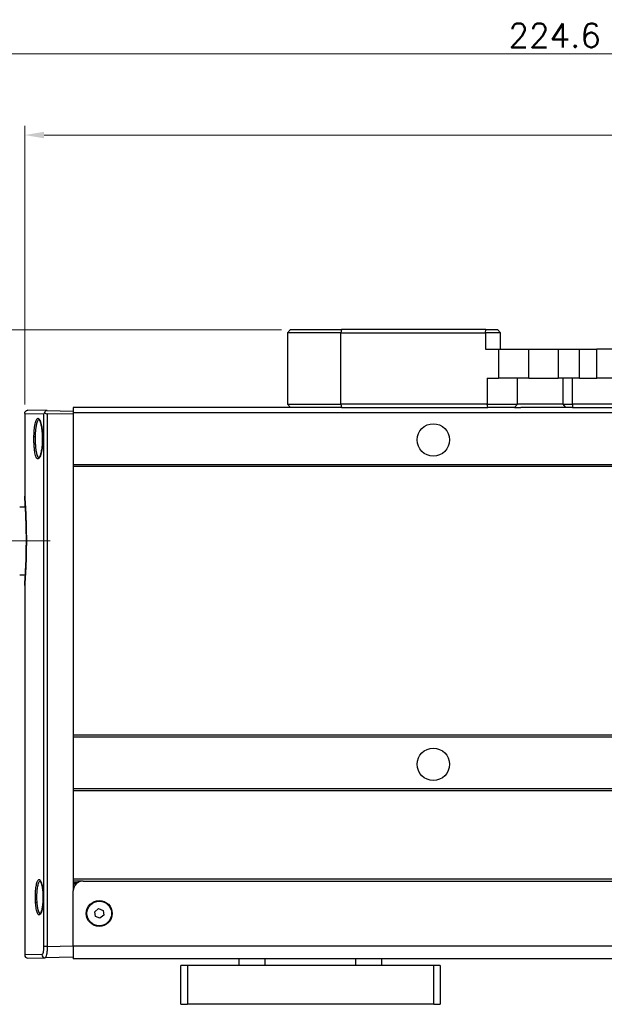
# Model space of a CAD drawing. Header units: inches. Extents: x 0 to 6721, y -3375 to 1330.
# Tile 149 of 196: x 4604 to 4694, y 27 to 178. Entities that reach past the tile are written whole.
import ezdxf

# ---------------------------------------------------------------- set-up
doc = ezdxf.new("R2010")
doc.units = ezdxf.units.IN
doc.header["$MEASUREMENT"] = 0
doc.linetypes.add('CENTER', pattern=[2, 1.25, -0.25, 0.25, -0.25])
for name, color, linetype, lineweight in [('AM_5', 3, 'Continuous', 15), ('AM_7', 4, 'CENTER', 15), ('可見 (ISO)', 7, 'Continuous', 25), ('窄部可見 (ISO)', 7, 'Continuous', 25)]:
    doc.layers.add(name, color=color, linetype=linetype, lineweight=lineweight)
doc.styles.add('尺寸標註', font='romans.shx', dxfattribs={"bigfont": 'CHINESET.SHX'})
doc.dimstyles.new('複本(3) CNS2-1$0', dxfattribs={"dimtxt": 3.7, "dimasz": 3, "dimexe": 1.4, "dimexo": 1.4, "dimgap": 1, "dimtad": 1, "dimtoh": 1, "dimdsep": 46, "dimtxsty": '尺寸標註', "dimcen": 0, "dimclrd": 2, "dimclre": 2, "dimclrt": 3, "dimadec": 0, "dimazin": 2, "dimtp": 0.1, "dimtm": 0.1, "dimtfac": 0.71, "dimtmove": 0, "dimatfit": 0, "dimfxl": 0, "dimlwd": 13, "dimlwe": 13, "dimarcsym": 0})

# ---------------------------------------------------------------- blocks, each defined once
blk = doc.blocks.new('*D415')
at = {"layer": 'AM_5', "color": 2, "lineweight": 13}
for p, q in [((4604.96, 119.07), (4604.96, 161.99)), ((4798.96, 118.67), (4798.96, 161.99)), ((4607.96, 160.59), (4795.96, 160.59))]:
    blk.add_line(p, q, dxfattribs=at)
at = {"layer": 'AM_5', "color": 2}
for points in [[(4607.96, 161.09), (4607.96, 160.09), (4604.96, 160.59)], [(4795.96, 161.09), (4795.96, 160.09), (4798.96, 160.59)]]:
    blk.add_solid(points, dxfattribs=at)
at = {"layer": 'Defpoints', "color": 0}
for p in [(4798.96, 160.59), (4604.96, 117.67), (4798.96, 117.27)]:
    blk.add_point(p, dxfattribs=at)
at = {"layer": 'AM_5', "color": 3, "insert": (4701.96, 163.44), "char_height": 3.7, "attachment_point": 5, "style": '尺寸標註'}
blk.add_mtext('194', dxfattribs=at)
blk = doc.blocks.new('*D416')
at = {"layer": 'AM_5', "color": 2, "lineweight": 13}
for p, q in [((4574.39, 107.14), (4574.39, 174.49)), ((4795.96, 173.09), (4577.39, 173.09)), ((4798.96, 118.67), (4798.96, 174.49))]:
    blk.add_line(p, q, dxfattribs=at)
at = {"layer": 'AM_5', "color": 2}
for points in [[(4577.39, 173.59), (4577.39, 172.59), (4574.39, 173.09)], [(4795.96, 173.59), (4795.96, 172.59), (4798.96, 173.09)]]:
    blk.add_solid(points, dxfattribs=at)
at = {"layer": 'Defpoints', "color": 0}
for p in [(4574.39, 173.09), (4798.96, 117.27), (4574.39, 105.74)]:
    blk.add_point(p, dxfattribs=at)
at = {"layer": 'AM_5', "color": 3, "insert": (4686.67, 175.94), "char_height": 3.7, "attachment_point": 5, "style": '尺寸標註'}
blk.add_mtext('224.6', dxfattribs=at)
blk = doc.blocks.new('*D419')
at = {"layer": 'AM_5', "color": 2, "lineweight": 13}
for p, q in [((4644.56, 130.59), (4560.89, 130.59)), ((4562.29, 127.59), (4562.29, 101.04)), ((4567.88, 98.04), (4560.89, 98.04))]:
    blk.add_line(p, q, dxfattribs=at)
at = {"layer": 'AM_5', "color": 2}
for points in [[(4561.79, 127.59), (4562.79, 127.59), (4562.29, 130.59)], [(4561.79, 101.04), (4562.79, 101.04), (4562.29, 98.04)]]:
    blk.add_solid(points, dxfattribs=at)
at = {"layer": 'Defpoints', "color": 0}
for p in [(4645.96, 130.59), (4562.29, 98.04), (4569.28, 98.04)]:
    blk.add_point(p, dxfattribs=at)
at = {"layer": 'AM_5', "color": 3, "insert": (4559.44, 114.32), "char_height": 3.7, "attachment_point": 5, "rotation": 90, "style": '尺寸標註'}
blk.add_mtext('32.6', dxfattribs=at)

msp = doc.modelspace()

# ---------------------------------------------------------------- linework, layer by layer
at = {"layer": 'AM_7', "ltscale": 5}
msp.add_line((4608.897, 98.045), (4569.277, 98.045), dxfattribs=at)
at = {"layer": '可見 (ISO)'}
for p, q in [((4645.457, 130.095), (4645.957, 130.595)), ((4645.957, 130.595), (4653.807, 130.595)), ((4676.076, 130.595), (4653.807, 130.595)), ((4676.076, 130.595), (4677.837, 130.595)), ((4677.837, 130.595), (4678.337, 130.095)), ((4653.721, 130.095), (4645.457, 130.095)), ((4645.457, 130.095), (4645.457, 119.095)), ((4653.721, 130.095), (4675.989, 130.095)), ((4678.337, 130.095), (4675.989, 130.095)), ((4678.337, 127.595), (4678.337, 130.095)), ((4675.989, 127.595), (4678.013, 127.595)), ((4678.013, 127.595), (4682.707, 127.595)), ((4682.707, 123.095), (4682.707, 127.595)), ((4682.707, 127.595), (4687.207, 127.595)), ((4687.207, 127.595), (4690.513, 127.595)), ((4687.207, 127.595), (4687.207, 123.095)), ((4690.513, 127.595), (4693.179, 127.595)), ((4702.735, 127.595), (4693.179, 127.595)), ((4693.179, 123.095), (4693.179, 127.595)), ((4676.263, 123.095), (4678.013, 123.095)), ((4682.707, 123.095), (4678.013, 123.095)), ((4680.957, 119.095), (4680.957, 123.095)), ((4682.707, 123.095), (4687.207, 123.095)), ((4690.513, 123.095), (4687.207, 123.095)), ((4690.513, 123.095), (4693.179, 123.095)), ((4702.735, 123.095), (4693.179, 123.095)), ((4612.457, 118.595), (4612.457, 117.772)), ((4648.85, 118.595), (4612.457, 118.595)), ((4645.457, 119.095), (4653.721, 119.095)), ((4645.457, 119.095), (4645.957, 118.595)), ((4653.807, 118.595), (4648.85, 118.595)), ((4676.263, 119.095), (4653.721, 119.095)), ((4653.807, 118.595), (4676.349, 118.595)), ((4676.263, 119.095), (4680.957, 119.095)), ((4680.457, 118.595), (4676.349, 118.595)), ((4680.957, 119.095), (4680.457, 118.595)), ((4680.457, 118.595), (4681.452, 118.595)), ((4687.939, 119.095), (4680.957, 119.095)), ((4688.5, 118.595), (4681.452, 118.595)), ((4687.939, 119.095), (4689.429, 119.095)), ((4689.429, 118.595), (4688.5, 118.595)), ((4706.485, 119.095), (4689.429, 119.095)), ((4689.429, 118.595), (4706.485, 118.595)), ((4604.957, 117.667), (4604.957, 104.915)), ((4608.426, 118.115), (4605.466, 118.167)), ((4608.426, 118.115), (4612.457, 118.045)), ((4612.457, 117.544), (4608.426, 117.615)), ((4612.457, 117.772), (4612.457, 109.772)), ((4782.457, 117.772), (4612.457, 117.772)), ((4606.457, 115.358), (4606.457, 115.358)), ((4612.457, 109.772), (4612.457, 109.472)), ((4782.457, 109.772), (4612.457, 109.772)), ((4612.457, 109.472), (4612.457, 68.095)), ((4782.457, 109.472), (4612.457, 109.472)), ((4604.187, 103.295), (4605.064, 103.295)), ((4605.187, 100.313), (4605.187, 95.777)), ((4604.187, 92.795), (4605.064, 92.795)), ((4604.957, 91.174), (4604.957, 34.222)), ((4612.457, 68.095), (4612.457, 67.795)), ((4782.457, 68.095), (4612.457, 68.095)), ((4612.457, 67.795), (4612.457, 59.795)), ((4782.457, 67.795), (4612.457, 67.795)), ((4612.457, 59.795), (4612.457, 59.495)), ((4782.457, 59.795), (4612.457, 59.795)), ((4612.457, 59.495), (4612.457, 45.895)), ((4782.457, 59.495), (4612.457, 59.495)), ((4612.457, 45.895), (4612.457, 45.645)), ((4782.457, 45.895), (4612.457, 45.895)), ((4612.457, 45.645), (4612.457, 44.095)), ((4613.957, 45.595), (4612.457, 45.595)), ((4613.957, 45.595), (4780.957, 45.595)), ((4613.128, 45.345), (4612.457, 45.345)), ((4612.839, 45.095), (4612.457, 45.095)), ((4612.457, 35.595), (4612.457, 44.095)), ((4615.761, 40.875), (4616.351, 41.338)), ((4616.351, 41.338), (4617.048, 41.058)), ((4617.048, 41.058), (4617.153, 40.314)), ((4615.866, 40.132), (4615.761, 40.875)), ((4616.563, 39.851), (4615.866, 40.132)), ((4617.153, 40.314), (4616.563, 39.851)), ((4612.457, 35.595), (4612.457, 33.595)), ((4605.466, 33.723), (4608.11, 33.769)), ((4612.457, 33.845), (4608.11, 33.769)), ((4782.457, 33.595), (4612.457, 33.595)), ((4638.036, 32.595), (4638.036, 33.595)), ((4660.036, 32.595), (4660.036, 33.595)), ((4629.036, 26.595), (4629.036, 32.595)), ((4630.036, 32.595), (4629.036, 32.595)), ((4668.036, 32.595), (4630.036, 32.595)), ((4669.036, 32.595), (4668.036, 32.595)), ((4669.036, 32.595), (4669.036, 26.595)), ((4629.036, 26.595), (4630.036, 26.595)), ((4668.036, 26.595), (4630.036, 26.595)), ((4668.036, 26.595), (4669.036, 26.595))]:
    msp.add_line(p, q, dxfattribs=at)
for centre, radius in [((4667.957, 113.595), 2.5), ((4667.957, 63.595), 2.5), ((4616.457, 40.595), 2), ((4616.457, 40.595), 1.9)]:
    msp.add_circle(centre, radius, dxfattribs=at)
for centre, radius, start, end in [((4613.957, 44.095), 1.5, 90, 180), ((4605.457, 34.222), 0.5, 180, 271)]:
    msp.add_arc(centre, radius, start, end, dxfattribs=at)
for centre, major_axis, ratio, start_param, end_param in [((4608.416, 117.616), (0.399, 0.389), 0.7706766, 1.8233868, 2.2417146), ((4608.417, 118.115), (0.355, -0.365), 0.9656926, 4.5964938, 5.5108774)]:
    msp.add_ellipse(centre, major_axis=major_axis, ratio=ratio, start_param=start_param, end_param=end_param, dxfattribs=at)
for points, knots in [([(4604.957, 117.667), (4604.957, 117.72), (4604.966, 117.775), (4604.995, 117.861), (4605.011, 117.895), (4605.059, 117.974), (4605.095, 118.016), (4605.163, 118.072), (4605.191, 118.091), (4605.268, 118.133), (4605.322, 118.151), (4605.391, 118.162), (4605.405, 118.164), (4605.428, 118.166), (4605.436, 118.166), (4605.447, 118.167), (4605.451, 118.167), (4605.456, 118.167), (4605.458, 118.167), (4605.461, 118.167), (4605.462, 118.167), (4605.463, 118.167), (4605.464, 118.167), (4605.465, 118.167), (4605.465, 118.167), (4605.465, 118.167), (4605.465, 118.167), (4605.466, 118.167), (4605.466, 118.167), (4605.466, 118.167), (4605.466, 118.167), (4605.466, 118.167)], [0, 0, 0, 0, 0.016137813, 0.016137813, 0.027269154, 0.027269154, 0.043677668, 0.043677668, 0.053667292, 0.053667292, 0.070102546, 0.070102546, 0.074607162, 0.074607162, 0.076876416, 0.076876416, 0.078013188, 0.078013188, 0.078581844, 0.078581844, 0.078866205, 0.078866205, 0.07900839, 0.07900839, 0.079079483, 0.079079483, 0.079115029, 0.079115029, 0.079132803, 0.079132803, 0.079271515, 0.079271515, 0.079271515, 0.079271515]), ([(4608.426, 118.115), (4608.398, 118.115), (4608.37, 118.114), (4608.314, 118.105), (4608.287, 118.098), (4608.216, 118.073), (4608.177, 118.05), (4608.113, 117.996), (4608.087, 117.964), (4608.047, 117.894), (4608.034, 117.856), (4608.026, 117.817)], [0.000000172, 0.000000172, 0.000000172, 0.000000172, 0.008404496, 0.008404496, 0.017189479, 0.017189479, 0.032439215, 0.032439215, 0.047827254, 0.047827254, 0.064513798, 0.064513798, 0.064513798, 0.064513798]), ([(4607.719, 113.447), (4607.721, 113.527), (4607.723, 113.608), (4607.724, 113.748), (4607.724, 113.809), (4607.723, 114.05), (4607.717, 114.232), (4607.692, 114.723), (4607.663, 115.029), (4607.586, 115.583), (4607.537, 115.837), (4607.427, 116.259), (4607.365, 116.433), (4607.278, 116.606), (4607.25, 116.65), (4607.199, 116.716), (4607.178, 116.729), (4607.178, 116.729)], [0, 0, 0, 0, 0.02413095, 0.02413095, 0.04222324, 0.04222324, 0.09670389, 0.09670389, 0.19284141, 0.19284141, 0.28970252, 0.28970252, 0.38700783, 0.38700783, 0.43322112, 0.43322112, 0.48941282, 0.48941282, 0.48941282, 0.48941282]), ([(4607.178, 110.86), (4607.178, 110.86), (4607.183, 110.863), (4607.216, 110.892), (4607.267, 110.958), (4607.363, 111.159), (4607.412, 111.292), (4607.512, 111.641), (4607.562, 111.874), (4607.645, 112.4), (4607.678, 112.702), (4607.708, 113.157), (4607.715, 113.302), (4607.719, 113.447)], [0.02871808, 0.02871808, 0.02871808, 0.02871808, 0.05653752, 0.05653752, 0.13684565, 0.13684565, 0.21405747, 0.21405747, 0.30733004, 0.30733004, 0.40471667, 0.40471667, 0.44873149, 0.44873149, 0.44873149, 0.44873149]), ([(4605.212, 98.79), (4605.206, 99.509), (4605.192, 100.224), (4605.15, 101.557), (4605.123, 102.189), (4605.067, 103.272), (4605.038, 103.737), (4604.992, 104.439), (4604.974, 104.685), (4604.962, 104.838), (4604.961, 104.861), (4604.959, 104.885), (4604.958, 104.891), (4604.958, 104.897), (4604.958, 104.898), (4604.958, 104.9), (4604.958, 104.9), (4604.958, 104.9), (4604.958, 104.9), (4604.958, 104.901), (4604.958, 104.901), (4604.958, 104.901), (4604.958, 104.901), (4604.958, 104.901), (4604.958, 104.901), (4604.958, 104.902), (4604.958, 104.902), (4604.958, 104.902), (4604.958, 104.902), (4604.958, 104.903), (4604.957, 104.903), (4604.957, 104.904), (4604.957, 104.905), (4604.957, 104.909), (4604.957, 104.912), (4604.957, 104.915)], [0, 0, 0, 0, 0.2169959, 0.2169959, 0.4394858, 0.4394858, 0.6626792, 0.6626792, 0.885755, 0.885755, 0.9423448, 0.9423448, 0.9707563, 0.9707563, 0.9849534, 0.9849534, 0.9920395, 0.9920395, 0.9955758, 0.9955758, 0.9973426, 0.9973426, 0.9982333, 0.9982333, 0.9987135, 0.9987135, 0.9988091, 0.9988091, 0.9989158, 0.9989158, 0.9990435, 0.9990435, 0.9993236, 0.9993236, 1.0001848, 1.0001848, 1.0001848, 1.0001848]), ([(4605.064, 103.295), (4605.037, 103.769), (4605.011, 104.155), (4604.973, 104.697), (4604.961, 104.857), (4604.958, 104.895), (4604.958, 104.897), (4604.958, 104.899), (4604.958, 104.9), (4604.958, 104.9), (4604.958, 104.9), (4604.958, 104.9)], [0.67000921, 0.67000921, 0.67000921, 0.67000921, 0.89133077, 0.89133077, 1.11443324, 1.11443324, 1.1310439, 1.1310439, 1.14350158, 1.14350158, 1.14421334, 1.14421334, 1.14421334, 1.14421334]), ([(4604.958, 91.189), (4604.958, 91.189), (4604.958, 91.189), (4604.958, 91.189), (4604.958, 91.19), (4604.958, 91.197), (4604.959, 91.206), (4604.963, 91.263), (4604.97, 91.349), (4604.994, 91.689), (4605.018, 92.029), (4605.071, 92.898), (4605.101, 93.436), (4605.154, 94.642), (4605.178, 95.326), (4605.209, 96.747), (4605.217, 97.503), (4605.215, 98.427), (4605.214, 98.609), (4605.212, 98.79)], [0.0319797, 0.0319797, 0.0319797, 0.0319797, 0.0365039, 0.0365039, 0.0511416, 0.0511416, 0.0950739, 0.0950739, 0.2273964, 0.2273964, 0.4533657, 0.4533657, 0.676193, 0.676193, 0.8995433, 0.8995433, 1.1222594, 1.1222594, 1.1768966, 1.1768966, 1.1768966, 1.1768966]), ([(4604.957, 91.174), (4604.957, 91.176), (4604.957, 91.179), (4604.957, 91.182), (4604.957, 91.183), (4604.957, 91.184), (4604.957, 91.185), (4604.957, 91.186), (4604.957, 91.186), (4604.958, 91.186), (4604.958, 91.187), (4604.958, 91.187), (4604.958, 91.187), (4604.958, 91.188), (4604.958, 91.188), (4604.958, 91.188), (4604.958, 91.188), (4604.958, 91.188), (4604.958, 91.188), (4604.958, 91.189), (4604.958, 91.189), (4604.958, 91.19), (4604.958, 91.193), (4604.959, 91.206), (4604.96, 91.226), (4604.969, 91.346), (4604.983, 91.53), (4605.019, 92.052), (4605.041, 92.391), (4605.064, 92.795)], [0.00003644, 0.00003644, 0.00003644, 0.00003644, 0.00075013, 0.00075013, 0.00103171, 0.00103171, 0.00119772, 0.00119772, 0.00130267, 0.00130267, 0.00145615, 0.00145615, 0.00160687, 0.00160687, 0.00187996, 0.00187996, 0.0026703, 0.0026703, 0.00503953, 0.00503953, 0.01214687, 0.01214687, 0.03347122, 0.03347122, 0.09750366, 0.09750366, 0.291272, 0.291272, 0.47898794, 0.47898794, 0.47898794, 0.47898794]), ([(4607.789, 43.945), (4607.766, 44.211), (4607.733, 44.465), (4607.651, 44.904), (4607.602, 45.097), (4607.499, 45.399), (4607.442, 45.513), (4607.371, 45.609), (4607.35, 45.624), (4607.35, 45.624)], [0, 0, 0, 0, 0.08461836, 0.08461836, 0.16811804, 0.16811804, 0.25177621, 0.25177621, 0.3032781, 0.3032781, 0.3032781, 0.3032781]), ([(4607.35, 40.566), (4607.35, 40.566), (4607.368, 40.577), (4607.422, 40.647), (4607.463, 40.718), (4607.546, 40.919), (4607.591, 41.059), (4607.677, 41.408), (4607.717, 41.629), (4607.781, 42.114), (4607.804, 42.386), (4607.821, 42.798), (4607.824, 42.936), (4607.825, 43.109), (4607.825, 43.146), (4607.823, 43.291), (4607.821, 43.4), (4607.811, 43.656), (4607.801, 43.803), (4607.789, 43.945)], [0.02894924, 0.02894924, 0.02894924, 0.02894924, 0.07664632, 0.07664632, 0.1390473, 0.1390473, 0.21029687, 0.21029687, 0.29212352, 0.29212352, 0.37621306, 0.37621306, 0.41748642, 0.41748642, 0.42837609, 0.42837609, 0.46110368, 0.46110368, 0.50630741, 0.50630741, 0.50630741, 0.50630741])]:
    msp.add_open_spline(points, degree=3, knots=knots, dxfattribs=at)
for points in [[(4607.182, 116.726), (4607.182, 116.726), (4607.182, 116.726), (4607.182, 116.726)], [(4604.957, 104.915), (4604.957, 104.915), (4604.957, 104.915), (4604.957, 104.915)]]:
    msp.add_open_spline(points, degree=3, dxfattribs=at)
at = {"layer": '窄部可見 (ISO)'}
for p, q in [((4653.807, 130.595), (4653.721, 130.095)), ((4675.989, 130.095), (4676.076, 130.595)), ((4653.721, 119.095), (4653.721, 130.095)), ((4675.989, 130.095), (4675.989, 127.595)), ((4678.013, 127.595), (4678.013, 123.095)), ((4690.513, 123.095), (4690.513, 127.595)), ((4676.263, 123.095), (4676.263, 119.095)), ((4687.939, 123.095), (4687.939, 119.095)), ((4689.429, 119.095), (4689.429, 123.095)), ((4653.721, 119.095), (4653.807, 118.595)), ((4676.349, 118.595), (4676.263, 119.095)), ((4687.939, 119.095), (4688.311, 118.595)), ((4689.429, 119.095), (4689.429, 118.595)), ((4604.957, 117.667), (4607.933, 117.615)), ((4607.933, 35.524), (4607.933, 117.615)), ((4608.426, 117.615), (4608.426, 35.524)), ((4608.426, 35.524), (4607.933, 35.524)), ((4608.426, 35.524), (4612.457, 35.594)), ((4612.457, 35.595), (4782.457, 35.595)), ((4607.616, 34.269), (4604.957, 34.222)), ((4642.036, 32.595), (4642.036, 33.595)), ((4656.036, 32.595), (4656.036, 33.595)), ((4630.036, 32.595), (4630.036, 26.595)), ((4668.036, 26.595), (4668.036, 32.595))]:
    msp.add_line(p, q, dxfattribs=at)
for centre, major_axis, ratio, start_param, end_param in [((4606.582, 114.148), (-0.2, 0.004), 0.1127027, 0.1780473, 1.5381684), ((4607.111, 113.794), (0, -2.878), 0.1874308, 4.5971593, 4.7123591), ((4607.919, 113.442), (-0.2, 0.006), 0.1125682, 0, 0.2481995), ((4605.412, 98.791), (-0.2, -0.002), 0.1085394, 6.2079568, 6.2831853), ((4607.988, 43.963), (-0.199, -0.017), 0.3172986, 6.0195731, 6.2831856), ((4606.83, 42.226), (-0.2, -0.013), 0.3178184, 4.7266433, 6.0808432), ((4608.101, 34.269), (0.009, -0.5), 0.9709376, 4.6954428, 6.2831853)]:
    msp.add_ellipse(centre, major_axis=major_axis, ratio=ratio, start_param=start_param, end_param=end_param, dxfattribs=at)
for points, knots in [([(4606.385, 114.148), (4606.389, 114.356), (4606.397, 114.558), (4606.42, 114.951), (4606.435, 115.143), (4606.472, 115.504), (4606.494, 115.672), (4606.544, 115.985), (4606.573, 116.13), (4606.665, 116.508), (4606.739, 116.698), (4606.859, 116.863), (4606.901, 116.899), (4606.987, 116.932), (4607.031, 116.929), (4607.119, 116.883), (4607.163, 116.841), (4607.251, 116.718), (4607.293, 116.639), (4607.376, 116.444), (4607.417, 116.328), (4607.491, 116.068), (4607.526, 115.923), (4607.589, 115.602), (4607.617, 115.43), (4607.664, 115.067), (4607.684, 114.873), (4607.713, 114.475), (4607.722, 114.272), (4607.732, 113.86), (4607.731, 113.649), (4607.725, 113.442)], [0.000025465, 0.000025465, 0.000025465, 0.000025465, 0.000653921, 0.000653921, 0.001282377, 0.001282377, 0.001910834, 0.001910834, 0.00253929, 0.00253929, 0.003796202, 0.003796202, 0.004424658, 0.004424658, 0.005053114, 0.005053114, 0.00568157, 0.00568157, 0.006310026, 0.006310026, 0.006938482, 0.006938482, 0.007566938, 0.007566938, 0.008195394, 0.008195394, 0.00882385, 0.00882385, 0.009452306, 0.009452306, 0.010080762, 0.010080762, 0.010080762, 0.010080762]), ([(4607.182, 116.726), (4607.166, 116.726), (4607.149, 116.722), (4607.133, 116.717), (4607.09, 116.701), (4607.048, 116.667), (4607.008, 116.616), (4606.999, 116.605), (4606.991, 116.593), (4606.983, 116.581), (4606.945, 116.524), (4606.909, 116.449), (4606.875, 116.36), (4606.845, 116.283), (4606.818, 116.196), (4606.793, 116.099), (4606.788, 116.082), (4606.784, 116.066), (4606.78, 116.048), (4606.754, 115.943), (4606.73, 115.825), (4606.708, 115.699), (4606.706, 115.684), (4606.703, 115.668), (4606.701, 115.652), (4606.679, 115.519), (4606.66, 115.377), (4606.643, 115.226), (4606.642, 115.214), (4606.641, 115.202), (4606.64, 115.19), (4606.623, 115.032), (4606.609, 114.864), (4606.598, 114.693), (4606.598, 114.686), (4606.598, 114.68), (4606.597, 114.673), (4606.586, 114.496), (4606.579, 114.313), (4606.575, 114.125)], [0.0142691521, 0.0142691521, 0.0142691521, 0.0142691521, 0.0144901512, 0.0144901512, 0.0144901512, 0.0150716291, 0.0150716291, 0.0150716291, 0.0151946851, 0.0151946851, 0.0151946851, 0.0157548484, 0.0157548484, 0.0157548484, 0.0162336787, 0.0162336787, 0.0162336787, 0.0163150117, 0.0163150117, 0.0163150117, 0.0168144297, 0.0168144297, 0.0168144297, 0.016875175, 0.016875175, 0.016875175, 0.0173947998, 0.0173947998, 0.0173947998, 0.0174353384, 0.0174353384, 0.0174353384, 0.0179750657, 0.0179750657, 0.0179750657, 0.0179955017, 0.0179955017, 0.0179955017, 0.018555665, 0.018555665, 0.018555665, 0.018555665]), ([(4607.725, 113.442), (4607.722, 113.338), (4607.718, 113.235), (4607.712, 113.133), (4607.709, 113.082), (4607.706, 113.032), (4607.703, 112.981), (4607.7, 112.931), (4607.696, 112.882), (4607.692, 112.833), (4607.676, 112.637), (4607.656, 112.448), (4607.631, 112.268), (4607.606, 112.088), (4607.577, 111.918), (4607.544, 111.763), (4607.512, 111.607), (4607.476, 111.465), (4607.438, 111.338), (4607.4, 111.211), (4607.36, 111.101), (4607.318, 111.009), (4607.276, 110.916), (4607.232, 110.84), (4607.188, 110.785), (4607.145, 110.729), (4607.101, 110.692), (4607.057, 110.675), (4607.012, 110.657), (4606.968, 110.66), (4606.926, 110.681), (4606.884, 110.703), (4606.842, 110.744), (4606.803, 110.805), (4606.763, 110.866), (4606.725, 110.946), (4606.69, 111.043), (4606.654, 111.14), (4606.621, 111.255), (4606.591, 111.387), (4606.56, 111.519), (4606.533, 111.665), (4606.509, 111.824), (4606.485, 111.983), (4606.464, 112.159), (4606.446, 112.342), (4606.429, 112.525), (4606.415, 112.716), (4606.404, 112.914), (4606.394, 113.113), (4606.387, 113.32), (4606.384, 113.526), (4606.38, 113.732), (4606.381, 113.94), (4606.385, 114.148)], [0.010080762, 0.010080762, 0.010080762, 0.010080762, 0.010394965, 0.010394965, 0.010394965, 0.010552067, 0.010552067, 0.010552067, 0.010709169, 0.010709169, 0.010709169, 0.011336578, 0.011336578, 0.011336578, 0.011964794, 0.011964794, 0.011964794, 0.012593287, 0.012593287, 0.012593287, 0.01322202, 0.01322202, 0.01322202, 0.013850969, 0.013850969, 0.013850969, 0.014479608, 0.014479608, 0.014479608, 0.015108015, 0.015108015, 0.015108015, 0.015736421, 0.015736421, 0.015736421, 0.016364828, 0.016364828, 0.016364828, 0.016993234, 0.016993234, 0.016993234, 0.017621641, 0.017621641, 0.017621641, 0.018250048, 0.018250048, 0.018250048, 0.018878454, 0.018878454, 0.018878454, 0.019506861, 0.019506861, 0.019506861, 0.020135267, 0.020135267, 0.020135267, 0.020135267]), ([(4606.571, 113.795), (4606.571, 113.711), (4606.572, 113.628), (4606.573, 113.544), (4606.575, 113.442), (4606.578, 113.339), (4606.582, 113.237), (4606.585, 113.148), (4606.589, 113.059), (4606.594, 112.972), (4606.599, 112.879), (4606.605, 112.788), (4606.612, 112.699), (4606.619, 112.609), (4606.627, 112.522), (4606.636, 112.436), (4606.644, 112.356), (4606.653, 112.278), (4606.662, 112.202), (4606.674, 112.115), (4606.686, 112.031), (4606.698, 111.951), (4606.709, 111.887), (4606.72, 111.825), (4606.731, 111.766), (4606.746, 111.687), (4606.762, 111.612), (4606.78, 111.542), (4606.792, 111.493), (4606.804, 111.446), (4606.817, 111.403), (4606.837, 111.335), (4606.857, 111.274), (4606.878, 111.219), (4606.891, 111.187), (4606.904, 111.156), (4606.917, 111.128), (4606.941, 111.077), (4606.966, 111.033), (4606.991, 110.996), (4607.004, 110.978), (4607.017, 110.961), (4607.03, 110.947), (4607.058, 110.916), (4607.086, 110.894), (4607.114, 110.88), (4607.126, 110.874), (4607.139, 110.87), (4607.151, 110.867), (4607.161, 110.865), (4607.172, 110.863), (4607.182, 110.863)], [0.0003056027, 0.0003056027, 0.0003056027, 0.0003056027, 0.0005561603, 0.0005561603, 0.0005561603, 0.0008656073, 0.0008656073, 0.0008656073, 0.0011360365, 0.0011360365, 0.0011360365, 0.0014256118, 0.0014256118, 0.0014256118, 0.0017158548, 0.0017158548, 0.0017158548, 0.0019856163, 0.0019856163, 0.0019856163, 0.0022959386, 0.0022959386, 0.0022959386, 0.0025456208, 0.0025456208, 0.0025456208, 0.0028764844, 0.0028764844, 0.0028764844, 0.0031056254, 0.0031056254, 0.0031056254, 0.0034575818, 0.0034575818, 0.0034575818, 0.0036656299, 0.0036656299, 0.0036656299, 0.0040389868, 0.0040389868, 0.0040389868, 0.0042256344, 0.0042256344, 0.0042256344, 0.0046202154, 0.0046202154, 0.0046202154, 0.0047856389, 0.0047856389, 0.0047856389, 0.0049257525, 0.0049257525, 0.0049257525, 0.0049257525]), ([(4604.957, 104.915), (4604.957, 104.915), (4604.958, 104.907), (4604.959, 104.889), (4604.962, 104.85), (4604.968, 104.768), (4604.977, 104.642), (4604.982, 104.579), (4604.987, 104.505), (4604.993, 104.421), (4604.999, 104.337), (4605.005, 104.243), (4605.012, 104.139), (4605.026, 103.933), (4605.042, 103.688), (4605.058, 103.405), (4605.075, 103.121), (4605.092, 102.807), (4605.109, 102.464), (4605.117, 102.293), (4605.125, 102.114), (4605.133, 101.928), (4605.141, 101.742), (4605.149, 101.548), (4605.156, 101.351), (4605.17, 100.956), (4605.183, 100.544), (4605.192, 100.116), (4605.202, 99.688), (4605.209, 99.24), (4605.213, 98.791)], [0.054482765, 0.054482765, 0.054482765, 0.054482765, 0.055078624, 0.055078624, 0.055078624, 0.056422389, 0.056422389, 0.056422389, 0.057094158, 0.057094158, 0.057094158, 0.057765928, 0.057765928, 0.057765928, 0.059109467, 0.059109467, 0.059109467, 0.060453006, 0.060453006, 0.060453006, 0.061124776, 0.061124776, 0.061124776, 0.061796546, 0.061796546, 0.061796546, 0.063140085, 0.063140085, 0.063140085, 0.064483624, 0.064483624, 0.064483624, 0.064483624]), ([(4605.213, 98.791), (4605.217, 98.343), (4605.217, 97.886), (4605.214, 97.439), (4605.211, 96.992), (4605.205, 96.552), (4605.196, 96.12), (4605.191, 95.904), (4605.186, 95.689), (4605.18, 95.48), (4605.174, 95.27), (4605.167, 95.067), (4605.161, 94.868), (4605.147, 94.472), (4605.131, 94.096), (4605.114, 93.742), (4605.098, 93.388), (4605.081, 93.068), (4605.064, 92.781), (4605.056, 92.637), (4605.047, 92.501), (4605.04, 92.374), (4605.032, 92.246), (4605.024, 92.127), (4605.017, 92.019), (4605.003, 91.803), (4604.99, 91.627), (4604.98, 91.492), (4604.971, 91.356), (4604.964, 91.262), (4604.96, 91.214), (4604.958, 91.187), (4604.957, 91.173), (4604.957, 91.173)], [0.021489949, 0.021489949, 0.021489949, 0.021489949, 0.02283203, 0.02283203, 0.02283203, 0.024174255, 0.024174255, 0.024174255, 0.024845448, 0.024845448, 0.024845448, 0.025516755, 0.025516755, 0.025516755, 0.026859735, 0.026859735, 0.026859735, 0.028203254, 0.028203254, 0.028203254, 0.028875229, 0.028875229, 0.028875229, 0.029547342, 0.029547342, 0.029547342, 0.030891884, 0.030891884, 0.030891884, 0.032236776, 0.032236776, 0.032236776, 0.032982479, 0.032982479, 0.032982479, 0.032982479]), ([(4606.634, 42.226), (4606.622, 42.398), (4606.615, 42.573), (4606.61, 42.753), (4606.606, 42.932), (4606.605, 43.115), (4606.607, 43.294), (4606.61, 43.474), (4606.616, 43.651), (4606.625, 43.825), (4606.635, 43.999), (4606.648, 44.169), (4606.664, 44.329), (4606.695, 44.649), (4606.741, 44.937), (4606.796, 45.168), (4606.823, 45.283), (4606.854, 45.386), (4606.886, 45.473), (4606.919, 45.56), (4606.953, 45.631), (4606.989, 45.686), (4607.025, 45.74), (4607.063, 45.779), (4607.102, 45.8), (4607.14, 45.821), (4607.18, 45.825), (4607.22, 45.813), (4607.26, 45.8), (4607.3, 45.769), (4607.34, 45.723), (4607.379, 45.677), (4607.418, 45.614), (4607.456, 45.534), (4607.494, 45.455), (4607.53, 45.362), (4607.565, 45.254), (4607.599, 45.146), (4607.631, 45.023), (4607.66, 44.889), (4607.69, 44.754), (4607.716, 44.61), (4607.738, 44.455), (4607.761, 44.3), (4607.78, 44.134), (4607.795, 43.963)], [0.0168827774, 0.0168827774, 0.0168827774, 0.0168827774, 0.0174255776, 0.0174255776, 0.0174255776, 0.0179687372, 0.0179687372, 0.0179687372, 0.0185147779, 0.0185147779, 0.0185147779, 0.0190609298, 0.0190609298, 0.0190609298, 0.0201538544, 0.0201538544, 0.0201538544, 0.0207006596, 0.0207006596, 0.0207006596, 0.0212476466, 0.0212476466, 0.0212476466, 0.0217947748, 0.0217947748, 0.0217947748, 0.0223419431, 0.0223419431, 0.0223419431, 0.0228890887, 0.0228890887, 0.0228890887, 0.0234361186, 0.0234361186, 0.0234361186, 0.0239829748, 0.0239829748, 0.0239829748, 0.0245296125, 0.0245296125, 0.0245296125, 0.0250760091, 0.0250760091, 0.0250760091, 0.0256222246, 0.0256222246, 0.0256222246, 0.0256222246]), ([(4607.355, 45.62), (4607.326, 45.618), (4607.298, 45.608), (4607.235, 45.567), (4607.201, 45.531), (4607.137, 45.436), (4607.107, 45.377), (4607.048, 45.234), (4607.021, 45.15), (4606.97, 44.964), (4606.947, 44.861), (4606.905, 44.634), (4606.886, 44.512), (4606.853, 44.255), (4606.84, 44.12), (4606.807, 43.695), (4606.795, 43.398), (4606.795, 43.095)], [0.0118809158, 0.0118809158, 0.0118809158, 0.0118809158, 0.0122546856, 0.0122546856, 0.0127079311, 0.0127079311, 0.0131611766, 0.0131611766, 0.0136144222, 0.0136144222, 0.0140676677, 0.0140676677, 0.0145209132, 0.0145209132, 0.0149741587, 0.0149741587, 0.0158806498, 0.0158806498, 0.0158806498, 0.0158806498]), ([(4607.795, 43.963), (4607.809, 43.791), (4607.82, 43.612), (4607.831, 43.254), (4607.833, 43.074), (4607.826, 42.713), (4607.818, 42.533), (4607.793, 42.187), (4607.776, 42.018), (4607.734, 41.697), (4607.71, 41.547), (4607.655, 41.267), (4607.624, 41.136), (4607.557, 40.906), (4607.522, 40.805), (4607.448, 40.632), (4607.409, 40.56), (4607.292, 40.396), (4607.21, 40.351), (4607.093, 40.388), (4607.055, 40.418), (4606.981, 40.51), (4606.946, 40.572), (4606.879, 40.729), (4606.847, 40.824), (4606.789, 41.041), (4606.763, 41.162), (4606.715, 41.432), (4606.694, 41.58), (4606.659, 41.89), (4606.645, 42.054), (4606.634, 42.226)], [0.0081372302, 0.0081372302, 0.0081372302, 0.0081372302, 0.0086838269, 0.0086838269, 0.0092304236, 0.0092304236, 0.0097770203, 0.0097770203, 0.010323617, 0.010323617, 0.0108702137, 0.0108702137, 0.0114168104, 0.0114168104, 0.0119634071, 0.0119634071, 0.0125100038, 0.0125100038, 0.0136031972, 0.0136031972, 0.0141497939, 0.0141497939, 0.0146963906, 0.0146963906, 0.0152429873, 0.0152429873, 0.015789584, 0.015789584, 0.0163361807, 0.0163361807, 0.0168827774, 0.0168827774, 0.0168827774, 0.0168827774]), ([(4606.795, 43.095), (4606.795, 42.958), (4606.798, 42.82), (4606.807, 42.551), (4606.814, 42.419), (4606.823, 42.29)], [0.01588064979, 0.01588064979, 0.01588064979, 0.01588064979, 0.01628933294, 0.01628933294, 0.01669801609, 0.01669801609, 0.01669801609, 0.01669801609]), ([(4606.823, 42.29), (4606.843, 42.002), (4606.874, 41.739), (4606.955, 41.272), (4607.004, 41.078), (4607.119, 40.773), (4607.182, 40.669), (4607.284, 40.586), (4607.319, 40.571), (4607.354, 40.569), (4607.355, 40.569), (4607.355, 40.569)], [0.0005558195, 0.0005558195, 0.0005558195, 0.0005558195, 0.0014623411, 0.0014623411, 0.0023688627, 0.0023688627, 0.0032753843, 0.0032753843, 0.0037286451, 0.0037286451, 0.0037340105, 0.0037340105, 0.0037340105, 0.0037340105]), ([(4607.616, 34.269), (4607.656, 34.269), (4607.696, 34.302), (4607.734, 34.364), (4607.771, 34.425), (4607.807, 34.517), (4607.837, 34.632), (4607.852, 34.69), (4607.865, 34.754), (4607.877, 34.823), (4607.889, 34.891), (4607.899, 34.963), (4607.908, 35.038), (4607.924, 35.191), (4607.933, 35.356), (4607.933, 35.524)], [0, 0, 0, 0, 0.0005001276, 0.0005001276, 0.0005001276, 0.0010002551, 0.0010002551, 0.0010002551, 0.0012519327, 0.0012519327, 0.0012519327, 0.0015003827, 0.0015003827, 0.0015003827, 0.0020005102, 0.0020005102, 0.0020005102, 0.0020005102]), ([(4608.426, 35.524), (4608.426, 35.408), (4608.425, 35.293), (4608.421, 35.18), (4608.417, 35.068), (4608.411, 34.956), (4608.403, 34.85), (4608.396, 34.743), (4608.386, 34.643), (4608.374, 34.547), (4608.362, 34.452), (4608.349, 34.362), (4608.334, 34.281), (4608.305, 34.12), (4608.269, 33.99), (4608.231, 33.903), (4608.193, 33.816), (4608.151, 33.769), (4608.11, 33.769)], [0, 0, 0, 0, 0.000344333, 0.000344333, 0.000344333, 0.0006886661, 0.0006886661, 0.0006886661, 0.0010329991, 0.0010329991, 0.0010329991, 0.0013773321, 0.0013773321, 0.0013773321, 0.0020659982, 0.0020659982, 0.0020659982, 0.0027546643, 0.0027546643, 0.0027546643, 0.0027546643])]:
    msp.add_open_spline(points, degree=3, knots=knots, dxfattribs=at)

# ---------------------------------------------------------------- dimensions: what is measured, and where the dimension line sits
at = {"layer": 'AM_5'}
dim = msp.add_linear_dim(base=(4574.387, 173.095), p1=(4798.957, 117.265), p2=(4574.387, 105.745), dimstyle='複本(3) CNS2-1$0', override={"dimdec": 1}, dxfattribs=at)
dim.commit()
dim.dimension.update_dxf_attribs({"geometry": '*D416', "text_midpoint": (4686.672, 175.945)})
dim = msp.add_linear_dim(base=(4798.957, 160.595), p1=(4604.957, 117.667), p2=(4798.957, 117.265), dimstyle='複本(3) CNS2-1$0', dxfattribs=at)
dim.commit()
dim.dimension.update_dxf_attribs({"geometry": '*D415', "text_midpoint": (4701.957, 163.445)})
dim = msp.add_linear_dim(base=(4562.289258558, 98.044547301), p1=(4645.957106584, 130.594547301), p2=(4569.277106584, 98.044547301), angle=90, dimstyle='複本(3) CNS2-1$0', override={"dimdec": 1}, dxfattribs=at)
dim.commit()
dim.dimension.update_dxf_attribs({"geometry": '*D419', "text_midpoint": (4559.439258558, 114.319547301)})

doc.saveas('drawing.dxf')
